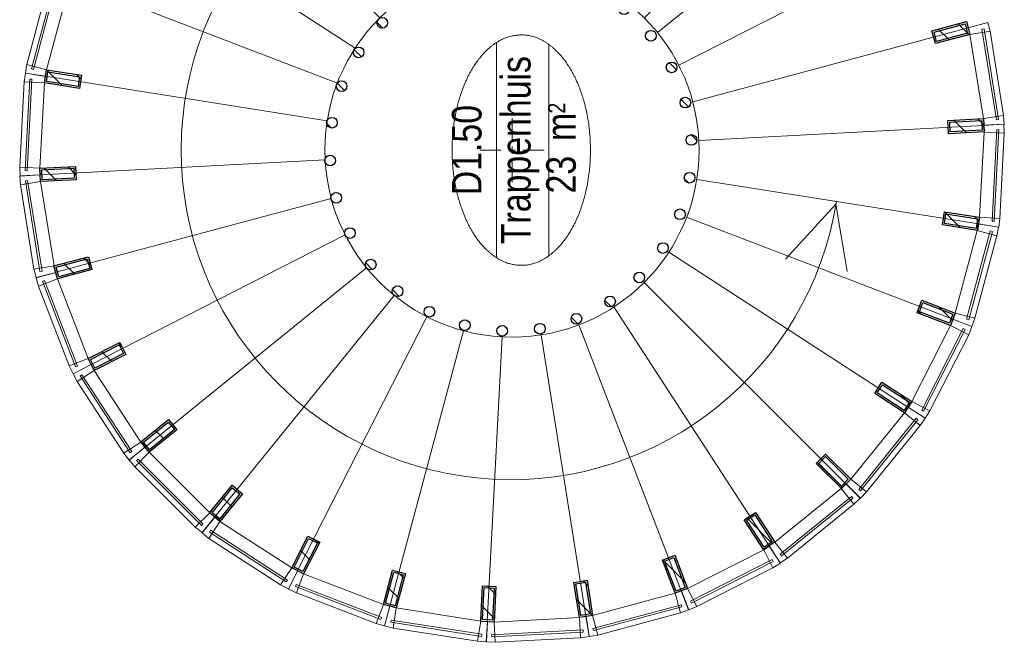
# Model space of a CAD drawing. Header units: millimetres. Extents: x 164654 to 368283, y 131426 to 252133.
# Tile 43 of 144: x 323834 to 329360, y 180190 to 183686. Entities that reach past the tile are written whole.
import ezdxf
from ezdxf.enums import TextEntityAlignment as Align

# ---------------------------------------------------------------- set-up
doc = ezdxf.new("R2010")
doc.units = ezdxf.units.MM
doc.header["$LTSCALE"] = 400
for name, color, linetype, lineweight in [('Binnenkozijnen', 140, 'Continuous', 15), ('Dimension', 7, 'Continuous', 9), ('mat-baksteen', 5, 'Continuous', 25), ('mat-staal', 5, 'Continuous', 25), ('None', 7, 'Continuous', 9), ('Ruimtenummers', 5, 'Continuous', 25)]:
    doc.layers.add(name, color=color, linetype=linetype, lineweight=lineweight)
doc.layers.get('Dimension').off()
doc.styles.add('Arial Narrow', font='ARIALN.TTF', dxfattribs={"height": 222.25})

# ---------------------------------------------------------------- blocks, each defined once
blk = doc.blocks.new('*U917')
at = {"layer": 'mat-baksteen', "color": 43, "lineweight": 9}
for p, q in [((-6388.5, -1440), (-6388.5, -1560)), ((-6388.5, -1640), (-6388.5, -1600)), ((-6568.5, -1620), (-6448.5, -1620)), ((-6408.5, -1620), (-6368.5, -1620)), ((-6328.5, -1620), (-6208.5, -1620)), ((-6388.5, -1680), (-6388.5, -1800))]:
    blk.add_line(p, q, dxfattribs=at)
blk = doc.blocks.new('*X918')
at = {"layer": 'None', "lineweight": 9}
blk.add_line((-7209.5, -987), (-7171.7, -949.2), dxfattribs=at)
blk = doc.blocks.new('*X919')
at = {"layer": 'None', "lineweight": 25}
blk.add_line((-7389.7, -1591.4), (-7376.4, -1578.2), dxfattribs=at)
blk = doc.blocks.new('*X920')
at = {"layer": 'None', "lineweight": 9}
blk.add_line((-7414.1, -1757.2), (-7410.5, -1753.7), dxfattribs=at)
blk = doc.blocks.new('*X921')
at = {"layer": 'None', "lineweight": 9}
blk.add_line((-7364, -1990), (-7326.7, -1952.7), dxfattribs=at)
blk = doc.blocks.new('*X922')
at = {"layer": 'None', "lineweight": 9}
blk.add_line((-7267.4, -2176.3), (-7231.9, -2140.8), dxfattribs=at)
blk = doc.blocks.new('*X923')
at = {"layer": 'None', "lineweight": 9}
blk.add_line((-7131.6, -2323.2), (-7115, -2306.7), dxfattribs=at)
blk = doc.blocks.new('*X924')
at = {"layer": 'None', "lineweight": 9}
blk.add_line((-6573.1, -2613.3), (-6546.9, -2587.1), dxfattribs=at)
blk = doc.blocks.new('*X925')
at = {"layer": 'None', "lineweight": 9}
blk.add_line((-6333.9, -2657), (-6301.4, -2624.4), dxfattribs=at)
blk = doc.blocks.new('*X926')
at = {"layer": 'None', "lineweight": 25}
blk.add_line((-6146, -2610.5), (-6104.2, -2568.6), dxfattribs=at)
blk = doc.blocks.new('*X927')
at = {"layer": 'None', "lineweight": 9}
blk.add_line((-5937, -2542.9), (-5896.9, -2502.8), dxfattribs=at)
blk = doc.blocks.new('*X928')
at = {"layer": 'None', "lineweight": 9}
blk.add_line((-5492.5, -2098.4), (-5454, -2059.8), dxfattribs=at)
blk = doc.blocks.new('*X929')
at = {"layer": 'None', "lineweight": 25}
blk.add_line((-5428.3, -1892.7), (-5385.9, -1850.3), dxfattribs=at)
blk = doc.blocks.new('*X930')
at = {"layer": 'None', "lineweight": 9}
blk.add_line((-5368.1, -1691.1), (-5345.4, -1668.4), dxfattribs=at)
blk = doc.blocks.new('*X931')
at = {"layer": 'None', "lineweight": 9}
blk.add_line((-5416, -1456.2), (-5380.4, -1420.6), dxfattribs=at)
blk = doc.blocks.new('*X932')
at = {"layer": 'None', "lineweight": 9}
blk.add_line((-5563.5, -1038), (-5558.2, -1032.7), dxfattribs=at)
blk = doc.blocks.new('*X933')
at = {"layer": 'None', "lineweight": 9}
blk.add_line((-5703.9, -895.6), (-5670.6, -862.2), dxfattribs=at)
blk = doc.blocks.new('*X934')
at = {"layer": 'None', "lineweight": 9}
blk.add_line((-5865.6, -774.4), (-5824.5, -733.3), dxfattribs=at)
blk = doc.blocks.new('*X935')
at = {"layer": 'None', "lineweight": 9}
blk.add_line((-6054.3, -680.2), (-6012.7, -638.7), dxfattribs=at)
blk = doc.blocks.new('*X936')
at = {"layer": 'None', "lineweight": 9}
blk.add_line((-6264.5, -607.7), (-6236.5, -579.7), dxfattribs=at)
blk = doc.blocks.new('*X937')
at = {"layer": 'None', "lineweight": 9}
blk.add_line((-7059.7, -837.2), (-7021.3, -798.8), dxfattribs=at)
blk = doc.blocks.new('*U938')
at = {"layer": 'mat-staal', "lineweight": 25}
for centre in [(-6656.1, -633.6), (-6446.6, -599.4), (-6234.6, -609.6), (-6029.3, -663.6), (-6854, -710.6), (-5839.7, -759.2), (-7031.5, -827), (-5674.1, -892), (-7180.9, -977.8), (-5539.8, -1056.4), (-7295.8, -1156.3), (-5442.6, -1245.1), (-7371, -1354.8), (-5386.7, -1449.9), (-7403.2, -1564.7), (-5374.7, -1661.9), (-7391.2, -1776.6), (-5406.9, -1871.7), (-7335.3, -1981.4), (-5482.1, -2070.2), (-7238.1, -2170.1), (-5596.9, -2248.8), (-7103.8, -2334.5), (-5746.4, -2399.5), (-6938.2, -2467.4), (-5923.9, -2516), (-6748.6, -2562.9), (-6543.3, -2616.9), (-6331.3, -2627.1), (-6121.7, -2592.9)]:
    blk.add_circle(centre, 30, dxfattribs=at)
at = {"layer": 'None', "color": 43, "linetype": 'Continuous', "lineweight": 9}
for p, q in [((-6527.2, 1026.4), (-6443, -571.4)), ((-5974, 997.4), (-6223.8, -583)), ((-7074.4, 939.7), (-6659.9, -605.6)), ((-5438.8, 854), (-6011.8, -639.9)), ((-7591.6, 741.2), (-6864.8, -684.2)), ((-4945.2, 602.5), (-5816.3, -739.6)), ((-8056.2, 439.5), (-7049, -803.7)), ((-4514.7, 253.9), (-5645.7, -877.8)), ((-8448, 47.7), (-7204.3, -958.9)), ((-4166, -176.7), (-5507.7, -1048.5)), ((-8749.7, -416.9), (-7323.9, -1142.9)), ((-3914.5, -670.3), (-5408.1, -1244.1)), ((-8948.2, -934.1), (-7402.6, -1347.8)), ((-3771.1, -1205.4), (-5351.3, -1456.1)), ((-9034.9, -1481.3), (-7437.1, -1564.6)), ((-3742.1, -1758.7), (-5339.9, -1675.4)), ((-9005.9, -2034.6), (-7425.7, -1783.8)), ((-3828.8, -2305.8), (-5374.4, -1892.2)), ((-8862.5, -2569.7), (-7368.9, -1995.9)), ((-4027.3, -2823.1), (-5453.1, -2097.1)), ((-8611, -3063.3), (-7269.3, -2191.5)), ((-4329, -3287.7), (-5572.7, -2281.1)), ((-8262.3, -3493.8), (-7131.3, -2362.2)), ((-4514.6, -3493.8), (-5646.3, -2362.8)), ((-4720.8, -3679.4), (-5728, -2436.3)), ((-7831.8, -3842.5), (-6960.7, -2500.4)), ((-5297, -3762.2), (-5912.2, -2555.7)), ((-7338.2, -4094), (-6765.2, -2600.1)), ((-5702.6, -4179.7), (-6117.1, -2634.3)), ((-6803, -4237.4), (-6553.2, -2657)), ((-6249.8, -4266.4), (-6334, -2668.6))]:
    blk.add_line(p, q, dxfattribs=at)
at = {"layer": 'mat-staal'}
for name in ['*X936', '*X935', '*X934', '*X937', '*X933', '*X918', '*X932', '*X931', '*X919', '*X930', '*X920', '*X929', '*X921', '*X928', '*X922', '*X923', '*X927', '*X924', '*X926', '*X925']:
    blk.add_blockref(name, (0, 0), dxfattribs=at)
blk = doc.blocks.new('*U942')
at = {"layer": 'Binnenkozijnen', "color": 43, "lineweight": 9}
for p, q in [((-8679.1, -3166.5), (-8590.5, -3094.7)), ((-8590.5, -3094.7), (-8288.6, -3467.1)), ((-8679.1, -3166.5), (-8377.2, -3538.9)), ((-8377.2, -3538.9), (-8288.6, -3467.1))]:
    blk.add_line(p, q, dxfattribs=at)
at = {"layer": 'Binnenkozijnen', "lineweight": 15}
for p, q in [((-8666, -3133.4), (-8656.7, -3125.9)), ((-8666, -3133.4), (-8342.1, -3533)), ((-8656.7, -3125.9), (-8332.8, -3525.4)), ((-8342.1, -3533), (-8332.8, -3525.4))]:
    blk.add_line(p, q, dxfattribs=at)
at = {"layer": 'Binnenkozijnen', "color": 140, "lineweight": 15}
for points in [[(-8611, -3063.3), (-8590.5, -3094.7), (-8679.1, -3166.5), (-8706.6, -3125.4)], [(-8262.1, -3493.6), (-8288.6, -3467.1), (-8377.2, -3538.9), (-8342.7, -3574.3)]]:
    blk.add_lwpolyline(points, close=True, dxfattribs=at)
blk = doc.blocks.new('*X943')
at = {"layer": 'None', "lineweight": 25}
blk.add_line((-8598.3, -3082.8), (-8453.7, -2938.3), dxfattribs=at)
blk = doc.blocks.new('*U944')
at = {"layer": 'mat-staal', "lineweight": 25}
for points in [[(-8590.5, -3094.7), (-8631.4, -3031.9), (-8463.7, -2922.9), (-8422.8, -2985.8)], [(-8587.6, -3080.9), (-8617.6, -3034.8), (-8466.6, -2936.7), (-8436.7, -2982.8)]]:
    blk.add_lwpolyline(points, close=True, dxfattribs=at)
at = {"layer": 'mat-staal'}
blk.add_blockref('*X943', (0, 0), dxfattribs=at)
blk = doc.blocks.new('*U945')
at = {"layer": 'Binnenkozijnen', "color": 43, "lineweight": 9}
for p, q in [((-8951.5, -2657.6), (-8850, -2605.7)), ((-8850, -2605.7), (-8631.9, -3032.6)), ((-8951.5, -2657.6), (-8733.5, -3084.5)), ((-8733.5, -3084.5), (-8631.9, -3032.6))]:
    blk.add_line(p, q, dxfattribs=at)
at = {"layer": 'Binnenkozijnen', "lineweight": 15}
for p, q in [((-8931.9, -2627.9), (-8921.2, -2622.4)), ((-8931.9, -2627.9), (-8697.9, -3086)), ((-8921.2, -2622.4), (-8687.2, -3080.5)), ((-8697.9, -3086), (-8687.2, -3080.5))]:
    blk.add_line(p, q, dxfattribs=at)
at = {"layer": 'Binnenkozijnen', "color": 140, "lineweight": 15}
for points in [[(-8863.5, -2570.7), (-8850, -2605.7), (-8951.5, -2657.6), (-8969.9, -2611.7)], [(-8611.5, -3064.1), (-8631.9, -3032.6), (-8733.5, -3084.5), (-8707, -3126.3)]]:
    blk.add_lwpolyline(points, close=True, dxfattribs=at)
blk = doc.blocks.new('*X946')
at = {"layer": 'None', "lineweight": 9}
blk.add_line((-8814.7, -2592.1), (-8689.2, -2466.7), dxfattribs=at)
blk = doc.blocks.new('*U947')
at = {"layer": 'mat-staal', "lineweight": 25}
for points in [[(-8850, -2605.7), (-8876.9, -2535.7), (-8690.3, -2463.9), (-8663.4, -2533.9)], [(-8844.3, -2592.8), (-8864, -2541.5), (-8696, -2476.8), (-8676.3, -2528.2)]]:
    blk.add_lwpolyline(points, close=True, dxfattribs=at)
at = {"layer": 'mat-staal'}
blk.add_blockref('*X946', (0, 0), dxfattribs=at)
blk = doc.blocks.new('*U948')
at = {"layer": 'Binnenkozijnen', "color": 43, "lineweight": 9}
for p, q in [((-9111.3, -2102), (-9001.2, -2072.4)), ((-9001.2, -2072.4), (-8876.6, -2535.3)), ((-9111.3, -2102), (-8986.7, -2565)), ((-8986.7, -2565), (-8876.6, -2535.3))]:
    blk.add_line(p, q, dxfattribs=at)
at = {"layer": 'Binnenkozijnen', "lineweight": 15}
for p, q in [((-9085.9, -2077.1), (-9074.3, -2074)), ((-9085.9, -2077.1), (-8952.2, -2573.8)), ((-9074.3, -2074), (-8940.6, -2570.7)), ((-8952.2, -2573.8), (-8940.6, -2570.7))]:
    blk.add_line(p, q, dxfattribs=at)
at = {"layer": 'Binnenkozijnen', "color": 140, "lineweight": 15}
for points in [[(-9007.1, -2035.4), (-9001.2, -2072.4), (-9111.3, -2102), (-9119.6, -2053.3)], [(-8863.1, -2570.3), (-8876.6, -2535.3), (-8986.7, -2565), (-8969.5, -2611.3)]]:
    blk.add_lwpolyline(points, close=True, dxfattribs=at)
blk = doc.blocks.new('*X949')
at = {"layer": 'None', "lineweight": 25}
blk.add_line((-9001.3, -2071.6), (-8911.9, -1982.3), dxfattribs=at)
at = {"layer": 'None', "lineweight": 9}
blk.add_line((-8834, -2045.8), (-8807.2, -2018.9), dxfattribs=at)
blk = doc.blocks.new('*U950')
at = {"layer": 'mat-staal', "lineweight": 25}
for points in [[(-9001.2, -2072.4), (-9013, -1998.3), (-8815.4, -1966.9), (-8803.7, -2041)], [(-8992.9, -2061), (-9001.5, -2006.7), (-8823.7, -1978.4), (-8815.1, -2032.7)]]:
    blk.add_lwpolyline(points, close=True, dxfattribs=at)
at = {"layer": 'mat-staal'}
blk.add_blockref('*X949', (0, 0), dxfattribs=at)
blk = doc.blocks.new('*U951')
at = {"layer": 'Binnenkozijnen', "color": 43, "lineweight": 9}
for p, q in [((-9152, -1525.4), (-9038.1, -1519.3)), ((-9152, -1525.4), (-9126.4, -2004.1)), ((-9038.1, -1519.3), (-9012.6, -1998)), ((-9126.4, -2004.1), (-9012.6, -1998))]:
    blk.add_line(p, q, dxfattribs=at)
at = {"layer": 'Binnenkozijnen', "lineweight": 15}
for p, q in [((-9122, -1506.3), (-9110, -1505.6)), ((-9122, -1506.3), (-9094.5, -2019.9)), ((-9110, -1505.6), (-9082.5, -2019.3)), ((-9094.5, -2019.9), (-9082.5, -2019.3))]:
    blk.add_line(p, q, dxfattribs=at)
at = {"layer": 'Binnenkozijnen', "color": 140, "lineweight": 15}
for points in [[(-9036.2, -1481.9), (-9038.1, -1519.3), (-9152, -1525.4), (-9150.1, -1476)], [(-9006.6, -2035.1), (-9012.6, -1998), (-9126.4, -2004.1), (-9119.2, -2053)]]:
    blk.add_lwpolyline(points, close=True, dxfattribs=at)
blk = doc.blocks.new('*X952')
at = {"layer": 'None', "lineweight": 25}
blk.add_line((-9015.8, -1520.5), (-8944.4, -1449.1), dxfattribs=at)
at = {"layer": 'None', "lineweight": 9}
blk.add_line((-8881.3, -1527.4), (-8836, -1482), dxfattribs=at)
blk = doc.blocks.new('*U953')
at = {"layer": 'mat-staal', "lineweight": 25}
for points in [[(-9038.1, -1519.3), (-9034.3, -1444.4), (-8834.5, -1454.8), (-8838.4, -1529.7)], [(-9027.6, -1509.9), (-9024.8, -1454.9), (-8845, -1464.2), (-8847.9, -1519.2)]]:
    blk.add_lwpolyline(points, close=True, dxfattribs=at)
at = {"layer": 'mat-staal'}
blk.add_blockref('*X952', (0, 0), dxfattribs=at)
blk = doc.blocks.new('*U954')
at = {"layer": 'Binnenkozijnen', "color": 43, "lineweight": 9}
for p, q in [((-9071.9, -952.9), (-9146.4, -1426.5)), ((-9071.9, -952.9), (-8959.3, -970.6)), ((-8959.3, -970.6), (-9033.8, -1444.2)), ((-9146.4, -1426.5), (-9033.8, -1444.2))]:
    blk.add_line(p, q, dxfattribs=at)
at = {"layer": 'Binnenkozijnen', "lineweight": 15}
for p, q in [((-9038.6, -940.4), (-9118.5, -1448.6)), ((-9026.7, -942.3), (-9106.7, -1450.4)), ((-9038.6, -940.4), (-9026.7, -942.3)), ((-9118.5, -1448.6), (-9106.7, -1450.4))]:
    blk.add_line(p, q, dxfattribs=at)
at = {"layer": 'Binnenkozijnen', "color": 140, "lineweight": 15}
for points in [[(-8949.6, -934.4), (-8959.3, -970.6), (-9071.9, -952.9), (-9059.8, -905)], [(-9035.7, -1481.6), (-9033.8, -1444.2), (-9146.4, -1426.5), (-9149.6, -1475.8)]]:
    blk.add_lwpolyline(points, close=True, dxfattribs=at)
blk = doc.blocks.new('*X955')
at = {"layer": 'None', "lineweight": 9}
blk.add_line((-8904.8, -985.2), (-8843.5, -923.9), dxfattribs=at)
at = {"layer": 'None', "lineweight": 25}
blk.add_line((-8793.2, -1015), (-8753.6, -975.4), dxfattribs=at)
blk = doc.blocks.new('*U956')
at = {"layer": 'mat-staal', "lineweight": 25}
for points in [[(-8959.3, -970.6), (-8940, -898.2), (-8746.7, -949.8), (-8766.1, -1022.3)], [(-8947.1, -963.6), (-8932.9, -910.4), (-8759, -956.9), (-8773.2, -1010)]]:
    blk.add_lwpolyline(points, close=True, dxfattribs=at)
at = {"layer": 'mat-staal'}
blk.add_blockref('*X955', (0, 0), dxfattribs=at)
blk = doc.blocks.new('*U957')
at = {"layer": 'Binnenkozijnen', "color": 43, "lineweight": 9}
for p, q in [((-8874.6, -409.6), (-9045.9, -857.3)), ((-8874.6, -409.6), (-8768.1, -450.3)), ((-8768.1, -450.3), (-8939.5, -898)), ((-9045.9, -857.3), (-8939.5, -898))]:
    blk.add_line(p, q, dxfattribs=at)
at = {"layer": 'Binnenkozijnen', "lineweight": 15}
for p, q in [((-8839.4, -404.3), (-9023.2, -884.7)), ((-8828.2, -408.6), (-9012, -889)), ((-8839.4, -404.3), (-8828.2, -408.6)), ((-9023.2, -884.7), (-9012, -889))]:
    blk.add_line(p, q, dxfattribs=at)
at = {"layer": 'Binnenkozijnen', "color": 140, "lineweight": 15}
for points in [[(-8751.1, -416.9), (-8768.1, -450.3), (-8874.6, -409.6), (-8852.7, -365.2)], [(-8949.1, -934.3), (-8939.5, -898), (-9045.9, -857.3), (-9059.3, -904.9)]]:
    blk.add_lwpolyline(points, close=True, dxfattribs=at)
blk = doc.blocks.new('*X958')
at = {"layer": 'None', "lineweight": 25}
for p, q in [((-8741.2, -397.3), (-8729.6, -385.8)), ((-8597.9, -536.9), (-8577.3, -516.3))]:
    blk.add_line(p, q, dxfattribs=at)
at = {"layer": 'None', "lineweight": 9}
blk.add_line((-8691.7, -489.2), (-8635.9, -433.4), dxfattribs=at)
blk = doc.blocks.new('*U959')
at = {"layer": 'mat-staal', "lineweight": 25}
for points in [[(-8768.1, -450.3), (-8734.1, -383.5), (-8555.9, -474.1), (-8589.9, -541)], [(-8754.7, -445.9), (-8729.7, -396.9), (-8569.3, -478.5), (-8594.2, -527.5)]]:
    blk.add_lwpolyline(points, close=True, dxfattribs=at)
at = {"layer": 'mat-staal'}
blk.add_blockref('*X958', (0, 0), dxfattribs=at)
blk = doc.blocks.new('*U960')
at = {"layer": 'Binnenkozijnen', "color": 43, "lineweight": 9}
for p, q in [((-8568.6, 80.9), (-8829.3, -321.4)), ((-8568.6, 80.9), (-8472.9, 18.9)), ((-8472.9, 18.9), (-8733.6, -383.4)), ((-8829.3, -321.4), (-8733.6, -383.4))]:
    blk.add_line(p, q, dxfattribs=at)
at = {"layer": 'Binnenkozijnen', "lineweight": 15}
for p, q in [((-8533, 78.7), (-8812.8, -352.9)), ((-8523, 72.2), (-8802.7, -359.5)), ((-8533, 78.7), (-8523, 72.2)), ((-8812.8, -352.9), (-8802.7, -359.5))]:
    blk.add_line(p, q, dxfattribs=at)
at = {"layer": 'Binnenkozijnen', "color": 140, "lineweight": 15}
for points in [[(-8449.3, 48.1), (-8472.9, 18.9), (-8568.6, 80.9), (-8538, 119.7)], [(-8750.6, -416.8), (-8733.6, -383.4), (-8829.3, -321.4), (-8852.2, -365.2)]]:
    blk.add_lwpolyline(points, close=True, dxfattribs=at)
blk = doc.blocks.new('*X961')
at = {"layer": 'None', "lineweight": 9}
blk.add_line((-8469.3, 16), (-8416, 69.3), dxfattribs=at)
at = {"layer": 'None', "lineweight": 25}
blk.add_line((-8391.1, -47.2), (-8337.8, 6.1), dxfattribs=at)
blk = doc.blocks.new('*U962')
at = {"layer": 'mat-staal', "lineweight": 25}
for points in [[(-8472.9, 18.9), (-8425.7, 77.2), (-8270.2, -48.5), (-8317.4, -106.8)], [(-8458.8, 20.4), (-8424.3, 63.2), (-8284.3, -50), (-8318.9, -92.8)]]:
    blk.add_lwpolyline(points, close=True, dxfattribs=at)
at = {"layer": 'mat-staal'}
blk.add_blockref('*X961', (0, 0), dxfattribs=at)
blk = doc.blocks.new('*U963')
at = {"layer": 'Binnenkozijnen', "color": 43, "lineweight": 9}
for p, q in [((-8166, 496.4), (-8504.8, 157.3)), ((-8166, 496.4), (-8085.3, 415.9)), ((-8085.3, 415.9), (-8424.1, 76.7)), ((-8504.8, 157.3), (-8424.1, 76.7))]:
    blk.add_line(p, q, dxfattribs=at)
at = {"layer": 'Binnenkozijnen', "lineweight": 15}
for p, q in [((-8131.7, 486.9), (-8495.2, 123)), ((-8123.2, 478.4), (-8486.7, 114.5)), ((-8131.7, 486.9), (-8123.2, 478.4)), ((-8495.2, 123), (-8486.7, 114.5))]:
    blk.add_line(p, q, dxfattribs=at)
at = {"layer": 'Binnenkozijnen', "color": 140, "lineweight": 15}
for points in [[(-8056.2, 439.5), (-8085.3, 415.9), (-8166, 496.4), (-8128, 528.1)], [(-8447.7, 47.6), (-8424.1, 76.7), (-8504.8, 157.3), (-8536.3, 119.2)]]:
    blk.add_lwpolyline(points, close=True, dxfattribs=at)
blk = doc.blocks.new('*X964')
at = {"layer": 'None', "lineweight": 9}
blk.add_line((-8078.2, 407.1), (-8024.9, 460.4), dxfattribs=at)
at = {"layer": 'None', "lineweight": 25}
blk.add_line((-8014.9, 329), (-7961.6, 382.3), dxfattribs=at)
blk = doc.blocks.new('*U965')
at = {"layer": 'mat-staal', "lineweight": 25}
for points in [[(-8085.3, 415.9), (-8027, 463.1), (-7901.1, 307.7), (-7959.4, 260.5)], [(-8071.3, 414.4), (-8028.5, 449), (-7915.2, 309.2), (-7957.9, 274.5)]]:
    blk.add_lwpolyline(points, close=True, dxfattribs=at)
at = {"layer": 'mat-staal'}
blk.add_blockref('*X964', (0, 0), dxfattribs=at)
blk = doc.blocks.new('*U966')
at = {"layer": 'Binnenkozijnen', "color": 43, "lineweight": 9}
for p, q in [((-7688.3, 820.6), (-8090.1, 559.1)), ((-7688.3, 820.6), (-7626.1, 725)), ((-7626.1, 725), (-8027.9, 463.5)), ((-8090.1, 559.1), (-8027.9, 463.5))]:
    blk.add_line(p, q, dxfattribs=at)
at = {"layer": 'Binnenkozijnen', "lineweight": 15}
for p, q in [((-7656.7, 804.1), (-8087.8, 523.6)), ((-7650.2, 794.1), (-8081.3, 513.5)), ((-7656.7, 804.1), (-7650.2, 794.1)), ((-8087.8, 523.6), (-8081.3, 513.5))]:
    blk.add_line(p, q, dxfattribs=at)
at = {"layer": 'Binnenkozijnen', "color": 140, "lineweight": 15}
for points in [[(-7592.7, 742.1), (-7626.1, 725), (-7688.3, 820.6), (-7644.5, 843.6)], [(-8057, 439.9), (-8027.9, 463.5), (-8090.1, 559.1), (-8128.8, 528.4)]]:
    blk.add_lwpolyline(points, close=True, dxfattribs=at)
blk = doc.blocks.new('*X967')
at = {"layer": 'None', "lineweight": 25}
for p, q in [((-7623.6, 720.2), (-7611.2, 732.6)), ((-7492.2, 568.8), (-7472.3, 588.7))]:
    blk.add_line(p, q, dxfattribs=at)
at = {"layer": 'None', "lineweight": 9}
blk.add_line((-7575.8, 626.6), (-7520.1, 682.3), dxfattribs=at)
blk = doc.blocks.new('*U968')
at = {"layer": 'mat-staal', "lineweight": 25}
for points in [[(-7626.1, 725), (-7559.3, 759.1), (-7468.4, 581), (-7535.2, 546.9)], [(-7612.6, 720.7), (-7563.6, 745.7), (-7481.8, 585.4), (-7530.8, 560.4)]]:
    blk.add_lwpolyline(points, close=True, dxfattribs=at)
at = {"layer": 'mat-staal'}
blk.add_blockref('*X967', (0, 0), dxfattribs=at)
blk = doc.blocks.new('*U969')
at = {"layer": 'Binnenkozijnen', "lineweight": 15}
for p, q in [((-7125, 1014.8), (-7605, 830)), ((-7120.7, 1003.6), (-7600.7, 818.8)), ((-7125, 1014.8), (-7120.7, 1003.6)), ((-7605, 830), (-7600.7, 818.8))]:
    blk.add_line(p, q, dxfattribs=at)
at = {"layer": 'Binnenkozijnen', "color": 43, "lineweight": 9}
for p, q in [((-7152.5, 1037.5), (-7599.8, 865.2)), ((-7152.5, 1037.5), (-7111.5, 931.1)), ((-7111.5, 931.1), (-7558.9, 758.9)), ((-7599.8, 865.2), (-7558.9, 758.9))]:
    blk.add_line(p, q, dxfattribs=at)
at = {"layer": 'Binnenkozijnen', "color": 140, "lineweight": 15}
for points in [[(-7075.3, 940.8), (-7111.5, 931.1), (-7152.5, 1037.5), (-7104.9, 1050.9)], [(-7592.3, 741.8), (-7558.9, 758.9), (-7599.8, 865.2), (-7644.1, 843.3)]]:
    blk.add_lwpolyline(points, close=True, dxfattribs=at)
blk = doc.blocks.new('*X970')
at = {"layer": 'None', "lineweight": 9}
blk.add_line((-7085.4, 834.2), (-7024.2, 895.4), dxfattribs=at)
at = {"layer": 'None', "lineweight": 25}
blk.add_line((-7033.1, 745.1), (-6994.3, 783.9), dxfattribs=at)
blk = doc.blocks.new('*U971')
at = {"layer": 'mat-staal', "lineweight": 25}
for points in [[(-7111.5, 931.1), (-7039.1, 950.6), (-6987.2, 757.4), (-7059.6, 738)], [(-7099.2, 924), (-7046.1, 938.3), (-6999.4, 764.5), (-7052.5, 750.2)]]:
    blk.add_lwpolyline(points, close=True, dxfattribs=at)
at = {"layer": 'mat-staal'}
blk.add_blockref('*X970', (0, 0), dxfattribs=at)
blk = doc.blocks.new('*U972')
at = {"layer": 'Binnenkozijnen', "lineweight": 15}
for p, q in [((-6561.1, 1110.4), (-7069.1, 1029.4)), ((-6561.1, 1110.4), (-6559.2, 1098.5)), ((-6559.2, 1098.5), (-7067.2, 1017.6)), ((-7069.1, 1029.4), (-7067.2, 1017.6))]:
    blk.add_line(p, q, dxfattribs=at)
at = {"layer": 'Binnenkozijnen', "color": 43, "lineweight": 9}
for p, q in [((-6583.3, 1138.3), (-7056.7, 1062.8)), ((-6583.3, 1138.3), (-6565.3, 1025.7)), ((-7056.7, 1062.8), (-7038.7, 950.2)), ((-6565.3, 1025.7), (-7038.7, 950.2))]:
    blk.add_line(p, q, dxfattribs=at)
at = {"layer": 'Binnenkozijnen', "color": 140, "lineweight": 15}
for points in [[(-6527.9, 1027.7), (-6565.3, 1025.7), (-6583.3, 1138.3), (-6533.9, 1141.5)], [(-7074.9, 940.5), (-7038.7, 950.2), (-7056.7, 1062.8), (-7104.6, 1050.5)]]:
    blk.add_lwpolyline(points, close=True, dxfattribs=at)
blk = doc.blocks.new('*X973')
at = {"layer": 'None', "lineweight": 25}
blk.add_line((-6560.5, 934.9), (-6489.2, 1006.2), dxfattribs=at)
at = {"layer": 'None', "lineweight": 9}
blk.add_line((-6526.5, 827.5), (-6482, 871.9), dxfattribs=at)
blk = doc.blocks.new('*U974')
at = {"layer": 'mat-staal', "lineweight": 25}
for points in [[(-6565.3, 1025.7), (-6490.4, 1029.7), (-6479.8, 829.9), (-6554.7, 826)], [(-6554.8, 1016.2), (-6499.9, 1019.1), (-6490.3, 839.4), (-6545.2, 836.5)]]:
    blk.add_lwpolyline(points, close=True, dxfattribs=at)
at = {"layer": 'mat-staal'}
blk.add_blockref('*X973', (0, 0), dxfattribs=at)
blk = doc.blocks.new('*U975')
at = {"layer": 'Binnenkozijnen', "lineweight": 15}
for p, q in [((-6503.3, 1113), (-6504, 1101)), ((-5989.6, 1086.6), (-6503.3, 1113)), ((-5990.3, 1074.6), (-6504, 1101)), ((-5989.6, 1086.6), (-5990.3, 1074.6))]:
    blk.add_line(p, q, dxfattribs=at)
at = {"layer": 'Binnenkozijnen', "color": 43, "lineweight": 9}
for p, q in [((-6484.3, 1143.1), (-6490.1, 1029.2)), ((-6005.5, 1118.5), (-6484.3, 1143.1)), ((-6005.5, 1118.5), (-6011.4, 1004.6)), ((-6011.4, 1004.6), (-6490.1, 1029.2))]:
    blk.add_line(p, q, dxfattribs=at)
at = {"layer": 'Binnenkozijnen', "color": 140, "lineweight": 15}
for points in [[(-6527.6, 1027.2), (-6490.1, 1029.2), (-6484.3, 1143.1), (-6533.7, 1141.1)], [(-5974.3, 998.8), (-6011.4, 1004.6), (-6005.5, 1118.5), (-5956.6, 1111.4)]]:
    blk.add_lwpolyline(points, close=True, dxfattribs=at)
blk = doc.blocks.new('*X976')
at = {"layer": 'None', "lineweight": 25}
blk.add_line((-6027.5, 902.1), (-5937.4, 992.2), dxfattribs=at)
at = {"layer": 'None', "lineweight": 9}
blk.add_line((-5989.5, 798.7), (-5963.9, 824.4), dxfattribs=at)
blk = doc.blocks.new('*U977')
at = {"layer": 'mat-staal', "lineweight": 25}
for points in [[(-6011.4, 1004.6), (-5937.3, 992.9), (-5968.4, 795.4), (-6042.5, 807.1)], [(-6003.1, 993.2), (-5948.7, 984.6), (-5976.8, 806.8), (-6031.1, 815.4)]]:
    blk.add_lwpolyline(points, close=True, dxfattribs=at)
at = {"layer": 'mat-staal'}
blk.add_blockref('*X976', (0, 0), dxfattribs=at)
blk = doc.blocks.new('*U978')
at = {"layer": 'Binnenkozijnen', "color": 43, "lineweight": 9}
for p, q in [((-5907.7, 1102.6), (-5937.1, 992.5)), ((-5444.5, 979), (-5907.7, 1102.6)), ((-5473.9, 868.9), (-5937.1, 992.5)), ((-5444.5, 979), (-5473.9, 868.9))]:
    blk.add_line(p, q, dxfattribs=at)
at = {"layer": 'Binnenkozijnen', "lineweight": 15}
for p, q in [((-5932.6, 1077.2), (-5935.7, 1065.6)), ((-5438.7, 932.9), (-5935.7, 1065.6)), ((-5435.6, 944.5), (-5932.6, 1077.2)), ((-5435.6, 944.5), (-5438.7, 932.9))]:
    blk.add_line(p, q, dxfattribs=at)
at = {"layer": 'Binnenkozijnen', "color": 140, "lineweight": 15}
for points in [[(-5974.1, 998.3), (-5937.1, 992.5), (-5907.7, 1102.6), (-5956.4, 1110.9)], [(-5438.9, 855.4), (-5473.9, 868.9), (-5444.5, 979), (-5398.1, 961.9)]]:
    blk.add_lwpolyline(points, close=True, dxfattribs=at)
blk = doc.blocks.new('*U1002')
at = {"layer": 'Binnenkozijnen', "color": 43, "lineweight": 9}
for p, q in [((-7332.6, -4217.6), (-7303.2, -4107.4)), ((-7303.2, -4107.4), (-6840, -4231.2)), ((-7332.6, -4217.6), (-6869.5, -4341.4)), ((-6869.5, -4341.4), (-6840, -4231.2))]:
    blk.add_line(p, q, dxfattribs=at)
at = {"layer": 'Binnenkozijnen', "lineweight": 15}
for p, q in [((-7341.5, -4183.1), (-7338.4, -4171.5)), ((-7341.5, -4183.1), (-6844.6, -4315.9)), ((-7338.4, -4171.5), (-6841.5, -4304.3)), ((-6844.6, -4315.9), (-6841.5, -4304.3))]:
    blk.add_line(p, q, dxfattribs=at)
at = {"layer": 'Binnenkozijnen', "color": 140, "lineweight": 15}
for points in [[(-7338.2, -4094), (-7303.2, -4107.4), (-7332.6, -4217.6), (-7379, -4200.4)], [(-6803, -4237.1), (-6840, -4231.2), (-6869.5, -4341.4), (-6820.7, -4349.7)]]:
    blk.add_lwpolyline(points, close=True, dxfattribs=at)
blk = doc.blocks.new('*X1003')
at = {"layer": 'None', "lineweight": 9}
blk.add_line((-7310, -3915.9), (-7291.7, -3897.6), dxfattribs=at)
at = {"layer": 'None', "lineweight": 25}
blk.add_line((-7344.3, -4091.6), (-7267.7, -4015), dxfattribs=at)
blk = doc.blocks.new('*U1004')
at = {"layer": 'mat-staal', "lineweight": 25}
for points in [[(-7303.2, -4107.4), (-7373.2, -4080.6), (-7301.6, -3893.8), (-7231.5, -3920.7)], [(-7308.9, -4094.5), (-7360.3, -4074.8), (-7295.8, -3906.8), (-7244.4, -3926.4)]]:
    blk.add_lwpolyline(points, close=True, dxfattribs=at)
at = {"layer": 'mat-staal'}
blk.add_blockref('*X1003', (0, 0), dxfattribs=at)
blk = doc.blocks.new('*U1005')
at = {"layer": 'Binnenkozijnen', "color": 43, "lineweight": 9}
for p, q in [((-7852.2, -3965.9), (-7800.5, -3864.3)), ((-7800.5, -3864.3), (-7373.2, -4081.5)), ((-7852.2, -3965.9), (-7424.8, -4183.1)), ((-7424.8, -4183.1), (-7373.2, -4081.5))]:
    blk.add_line(p, q, dxfattribs=at)
at = {"layer": 'Binnenkozijnen', "lineweight": 15}
for p, q in [((-7853.7, -3930.4), (-7848.3, -3919.7)), ((-7848.3, -3919.7), (-7389.7, -4152.7)), ((-7853.7, -3930.4), (-7395.2, -4163.4)), ((-7395.2, -4163.4), (-7389.7, -4152.7))]:
    blk.add_line(p, q, dxfattribs=at)
at = {"layer": 'Binnenkozijnen', "color": 140, "lineweight": 15}
for points in [[(-7832, -3843.9), (-7800.5, -3864.3), (-7852.2, -3965.9), (-7894, -3939.6)], [(-7338.1, -4094.9), (-7373.2, -4081.5), (-7424.8, -4183.1), (-7378.9, -4201.4)]]:
    blk.add_lwpolyline(points, close=True, dxfattribs=at)
blk = doc.blocks.new('*X1006')
at = {"layer": 'None', "lineweight": 9}
blk.add_line((-7814.8, -3855), (-7757, -3797.2), dxfattribs=at)
blk = doc.blocks.new('*U1007')
at = {"layer": 'mat-staal', "lineweight": 25}
for points in [[(-7800.5, -3864.3), (-7863.4, -3823.5), (-7754.6, -3655.7), (-7691.7, -3696.5)], [(-7803.5, -3850.5), (-7849.6, -3820.6), (-7751.7, -3669.5), (-7705.5, -3699.4)]]:
    blk.add_lwpolyline(points, close=True, dxfattribs=at)
at = {"layer": 'mat-staal'}
blk.add_blockref('*X1006', (0, 0), dxfattribs=at)
blk = doc.blocks.new('*U1008')
at = {"layer": 'Binnenkozijnen', "color": 43, "lineweight": 9}
for p, q in [((-8307.9, -3610.4), (-8236.3, -3521.7)), ((-8236.3, -3521.7), (-7863.4, -3823)), ((-8307.9, -3610.4), (-7935.1, -3911.7)), ((-7935.1, -3911.7), (-7863.4, -3823))]:
    blk.add_line(p, q, dxfattribs=at)
at = {"layer": 'Binnenkozijnen', "lineweight": 15}
for p, q in [((-8302, -3575.3), (-8294.5, -3565.9)), ((-8302, -3575.3), (-7902, -3898.6)), ((-8294.5, -3565.9), (-7894.4, -3889.2)), ((-7902, -3898.6), (-7894.4, -3889.2))]:
    blk.add_line(p, q, dxfattribs=at)
at = {"layer": 'Binnenkozijnen', "color": 140, "lineweight": 15}
for points in [[(-8262.8, -3495.2), (-8236.3, -3521.7), (-8307.9, -3610.4), (-8343.3, -3575.9)], [(-7831.9, -3843.4), (-7863.4, -3823), (-7935.1, -3911.7), (-7893.9, -3939.1)]]:
    blk.add_lwpolyline(points, close=True, dxfattribs=at)
blk = doc.blocks.new('*X1009')
at = {"layer": 'None', "lineweight": 9}
blk.add_line((-8283.2, -3474.9), (-8141.8, -3333.4), dxfattribs=at)
blk = doc.blocks.new('*U1010')
at = {"layer": 'mat-staal', "lineweight": 25}
for points in [[(-8236.3, -3521.7), (-8289.3, -3468.7), (-8148, -3327.2), (-8094.9, -3380.2)], [(-8236.3, -3507.6), (-8275.2, -3468.7), (-8148, -3341.3), (-8109.1, -3380.2)]]:
    blk.add_lwpolyline(points, close=True, dxfattribs=at)
at = {"layer": 'mat-staal'}
blk.add_blockref('*X1009', (0, 0), dxfattribs=at)
blk = doc.blocks.new('*X1011')
at = {"layer": 'None', "lineweight": 9}
blk.add_line((-5770.1, -4073.1), (-5708.9, -4011.9), dxfattribs=at)
at = {"layer": 'None', "lineweight": 25}
blk.add_line((-5740.2, -4184.6), (-5679, -4123.4), dxfattribs=at)
blk = doc.blocks.new('*U1012')
at = {"layer": 'mat-staal', "lineweight": 25}
for points in [[(-5666.5, -4170), (-5738.9, -4189.4), (-5790.7, -3996.3), (-5718.3, -3976.8)], [(-5678.7, -4162.9), (-5731.9, -4177.2), (-5778.5, -4003.3), (-5725.4, -3989.1)]]:
    blk.add_lwpolyline(points, close=True, dxfattribs=at)
at = {"layer": 'mat-staal'}
blk.add_blockref('*X1011', (0, 0), dxfattribs=at)
blk = doc.blocks.new('*U1013')
at = {"layer": 'Binnenkozijnen', "color": 43, "lineweight": 9}
for p, q in [((-6211.8, -4265.6), (-5738.4, -4190.2)), ((-5720.4, -4302.8), (-5738.4, -4190.2)), ((-6193.8, -4378.2), (-6211.8, -4265.6)), ((-6193.8, -4378.2), (-5720.4, -4302.8))]:
    blk.add_line(p, q, dxfattribs=at)
at = {"layer": 'Binnenkozijnen', "lineweight": 15}
for p, q in [((-6217.9, -4338.5), (-5709.9, -4257.6)), ((-6216, -4350.4), (-5708, -4269.4)), ((-5708, -4269.4), (-5709.9, -4257.6)), ((-6216, -4350.4), (-6217.9, -4338.5))]:
    blk.add_line(p, q, dxfattribs=at)
at = {"layer": 'Binnenkozijnen', "color": 140, "lineweight": 15}
for points in [[(-5702.1, -4180.4), (-5738.4, -4190.2), (-5720.4, -4302.8), (-5672.5, -4290.5)], [(-6249.2, -4267.6), (-6211.8, -4265.6), (-6193.8, -4378.2), (-6243.1, -4381.5)]]:
    blk.add_lwpolyline(points, close=True, dxfattribs=at)
blk = doc.blocks.new('*X1014')
at = {"layer": 'None', "lineweight": 25}
blk.add_line((-6291.9, -4170.6), (-6220.6, -4099.3), dxfattribs=at)
at = {"layer": 'None', "lineweight": 9}
blk.add_line((-6247.4, -4267.5), (-6213.5, -4233.6), dxfattribs=at)
blk = doc.blocks.new('*U1015')
at = {"layer": 'mat-staal', "lineweight": 25}
for points in [[(-6211.8, -4265.6), (-6286.7, -4269.6), (-6297.3, -4069.9), (-6222.4, -4065.9)], [(-6222.3, -4256.2), (-6277.2, -4259.1), (-6286.7, -4079.4), (-6231.8, -4076.4)]]:
    blk.add_lwpolyline(points, close=True, dxfattribs=at)
at = {"layer": 'mat-staal'}
blk.add_blockref('*X1014', (0, 0), dxfattribs=at)
blk = doc.blocks.new('*U1016')
at = {"layer": 'Binnenkozijnen', "color": 43, "lineweight": 9}
for p, q in [((-6771.5, -4358.4), (-6765.7, -4244.6)), ((-6765.7, -4244.6), (-6286.9, -4269.2)), ((-6292.8, -4383), (-6286.9, -4269.2)), ((-6771.5, -4358.4), (-6292.8, -4383))]:
    blk.add_line(p, q, dxfattribs=at)
at = {"layer": 'Binnenkozijnen', "lineweight": 15}
for p, q in [((-6787.4, -4326.6), (-6786.8, -4314.6)), ((-6787.4, -4326.6), (-6273.7, -4353)), ((-6786.8, -4314.6), (-6273.1, -4341)), ((-6273.7, -4353), (-6273.1, -4341))]:
    blk.add_line(p, q, dxfattribs=at)
at = {"layer": 'Binnenkozijnen', "color": 140, "lineweight": 15}
for points in [[(-6802.7, -4238.7), (-6765.7, -4244.6), (-6771.5, -4358.4), (-6820.5, -4351.4)], [(-6249.5, -4267.2), (-6286.9, -4269.2), (-6292.8, -4383), (-6243.4, -4381)]]:
    blk.add_lwpolyline(points, close=True, dxfattribs=at)
blk = doc.blocks.new('*X1017')
at = {"layer": 'None', "lineweight": 25}
blk.add_line((-6824.8, -4137.8), (-6734.6, -4047.6), dxfattribs=at)
at = {"layer": 'None', "lineweight": 9}
blk.add_line((-6786.8, -4241.2), (-6761.1, -4215.5), dxfattribs=at)
blk = doc.blocks.new('*U1018')
at = {"layer": 'mat-staal', "lineweight": 25}
for points in [[(-6765.7, -4244.6), (-6839.8, -4232.9), (-6808.6, -4035.3), (-6734.5, -4047)], [(-6774, -4233.1), (-6828.3, -4224.6), (-6800.3, -4046.8), (-6746, -4055.3)]]:
    blk.add_lwpolyline(points, close=True, dxfattribs=at)
at = {"layer": 'mat-staal'}
blk.add_blockref('*X1017', (0, 0), dxfattribs=at)
blk = doc.blocks.new('*U1027')
at = {"layer": 'None', "color": 43, "linetype": 'Continuous', "lineweight": 9}
for q in [(-7001, -3155.4), (-7070.8, -3501.8)]:
    blk.add_line((-6691.4, -3438.4), q, dxfattribs=at)
at = {"layer": 'None', "color": 140, "linetype": 'Continuous', "lineweight": 15}
blk.add_circle((-6388.5, -1620), 1050, dxfattribs=at)
at = {"layer": 'None', "color": 43, "linetype": 'Continuous', "lineweight": 9}
blk.add_arc((-6388.9, -1613.3), 1850, 8.3262, 261.04, dxfattribs=at)
at = {"layer": 'Dimension', "color": 7}
blk.add_blockref('*U917', (0, 0), dxfattribs=at)
at = {"layer": 'None', "color": 7}
for name in ['*U972', '*U975', '*U978', '*U969', '*U938', '*U974', '*U977', '*U971', '*U966', '*U968', '*U963', '*U965', '*U960', '*U962', '*U957', '*U959', '*U954', '*U956', '*U951', '*U953', '*U950', '*U948', '*U947', '*U945', '*U944', '*U942', '*U1010', '*U1008', '*U1007', '*U1005', '*U1004', '*U1012', '*U1018', '*U1015', '*U1002', '*U1013', '*U1016']:
    blk.add_blockref(name, (0, 0), dxfattribs=at)
blk = doc.blocks.new('Ruimtenummer UV 50')
at = {"layer": 'Ruimtenummers', "color": 8, "lineweight": 5}
for p, q in [((602.2, 156.5), (-602.3, 156.5)), ((594.7, -137.5), (-594.8, -137.5))]:
    blk.add_line(p, q, dxfattribs=at)
blk.add_open_spline([(-323.4, 353.8), (-173.3, 405.8), (173.3, 405.8), (323.4, 353.8), (473.5, 301.8), (560.1, 211.8), (646.8, 121.7), (646.8, 17.7), (646.8, -86.3), (560.1, -176.3), (473.5, -266.4), (323.4, -318.4), (173.3, -370.4), (-173.3, -370.4), (-323.4, -318.4), (-473.5, -266.4), (-560.2, -176.3), (-646.8, -86.3), (-646.8, 17.7), (-646.8, 121.7), (-560.2, 211.8), (-473.5, 301.8), (-323.4, 353.8)], degree=2, knots=[0, 0, 0, 0.09962, 0.19924, 0.19924, 0.283607, 0.283607, 0.349619, 0.349619, 0.415638, 0.415638, 0.5, 0.5, 0.59962, 0.69924, 0.69924, 0.783607, 0.783607, 0.849619, 0.849619, 0.915638, 0.915638, 1, 1, 1], dxfattribs=at)
at = {"layer": 'Ruimtenummers', "attachment_point": 2, "style": 'Arial Narrow'}
for s, insert, char_height in [(' m', (103.6, -122.2), 165.95), (' 2', (220.1, -132.8), 96.8)]:
    blk.add_mtext(s, dxfattribs=dict(at, insert=insert, char_height=char_height))
at = {"layer": 'Ruimtenummers', "style": 'Arial Narrow'}
for tag, p in [('Nummer', (0, 406.9)), ('Naam', (0, 131.7)), ('Oppervlak', (-137.9, -122.2))]:
    blk.add_attdef(tag, text='', height=165.9, dxfattribs=at).set_placement(p, align=Align.TOP_CENTER)

msp = doc.modelspace()

# ---------------------------------------------------------------- block references
at = {"layer": 'None', "color": 7, "rotation": 90}
msp.add_blockref('*U1027', (324976.97992, 189341.69912), dxfattribs=at)
at = {"layer": 'Ruimtenummers', "rotation": 90}
msp.add_blockref('Ruimtenummer UV 50', (326666.73201, 182953.20164), dxfattribs=at).add_auto_attribs({'Nummer': 'D1.50', 'Naam': 'Trappenhuis', 'Oppervlak': '23'})

doc.saveas('drawing.dxf')
